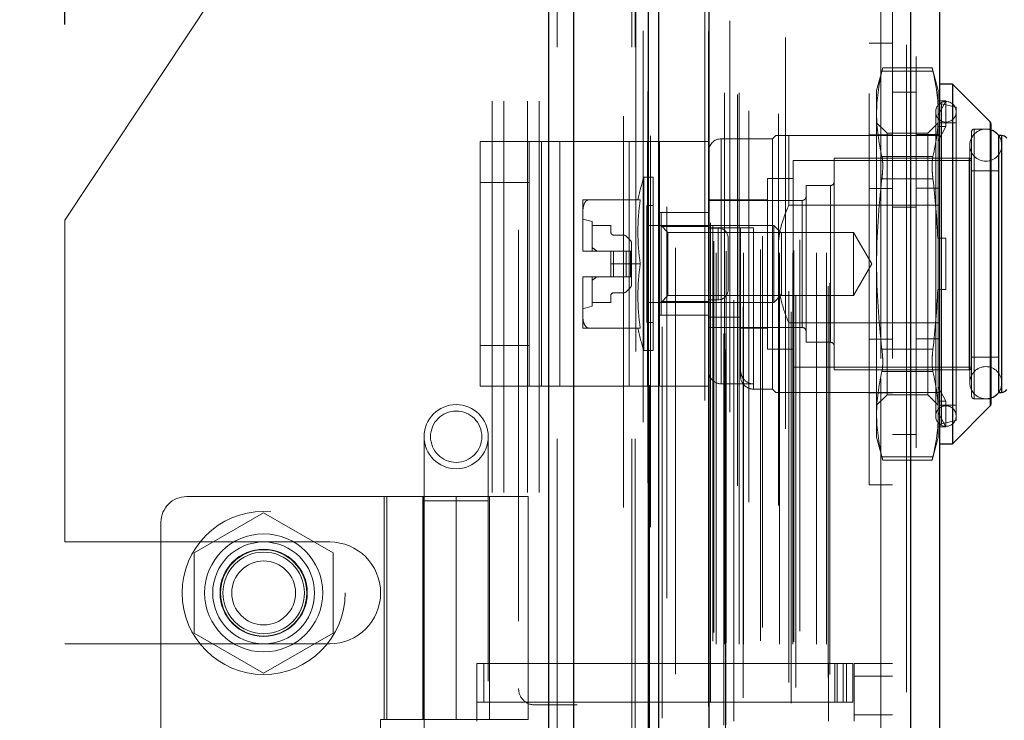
# Model space of a CAD drawing. Header units: inches. Extents: x 0.2 to 10.8, y 0.2 to 8.2.
# Tile 43 of 127: x 1.834 to 2.086, y 5.027 to 5.206. Entities that reach past the tile are written whole.
import ezdxf

# ---------------------------------------------------------------- set-up
doc = ezdxf.new("R2010")
doc.units = ezdxf.units.IN
doc.header["$MEASUREMENT"] = 0
doc.linetypes.add('HIDDEN', pattern=[0.07500000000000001, 0.05, -0.025])
doc.layers.add('DIMENSIONS', color=140, linetype='Continuous')
doc.styles.add('SLDTEXTSTYLE0', font='TXT', dxfattribs={"width": 0.7})
doc.dimstyles.new('SLDDIMSTYLE1', dxfattribs={"dimtxt": 0.0849609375, "dimasz": 0.13, "dimexe": 0, "dimexo": 0.0625, "dimgap": 0.021240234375, "dimtad": 0, "dimtih": 1, "dimtoh": 1, "dimlfac": 12, "dimrnd": 1e-09, "dimzin": 12, "dimdsep": 46, "dimtxsty": 'SLDTEXTSTYLE0', "dimsah": 1, "dimcen": 0.09, "dimadec": 0, "dimazin": 3, "dimtfac": 1, "dimtmove": 0, "dimatfit": 0, "dimfxl": 0, "dimfrac": 2, "dimtolj": 1, "dimtzin": 12, "dimarcsym": 0})

# ---------------------------------------------------------------- blocks, each defined once
blk = doc.blocks.new('_D_8')
at = {"layer": 'DIMENSIONS'}
for p, q in [((1.845628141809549, 5.204896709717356), (1.845628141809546, 6.080564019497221)), ((1.997461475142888, 5.484469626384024), (1.997461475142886, 6.080564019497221)), ((1.274239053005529, 5.955564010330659), (1.245708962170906, 5.955564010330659)), ((1.245708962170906, 5.955564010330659), (1.245708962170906, 5.820533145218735)), ((1.526708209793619, 5.955564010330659), (1.555238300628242, 5.955564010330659)), ((1.555238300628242, 5.955564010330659), (1.555238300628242, 5.820533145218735)), ((1.845628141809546, 5.955564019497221), (1.641834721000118, 5.955564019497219)), ((1.997461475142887, 5.955564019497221), (2.247461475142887, 5.955564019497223)), ((1.245708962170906, 5.820533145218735), (1.274239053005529, 5.820533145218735)), ((1.555238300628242, 5.820533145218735), (1.526708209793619, 5.820533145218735))]:
    blk.add_line(p, q, dxfattribs=at)
for points in [[(1.845628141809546, 5.955564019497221), (1.715628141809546, 5.975564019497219), (1.715628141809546, 5.93556401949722)], [(1.997461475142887, 5.955564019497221), (2.127461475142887, 5.935564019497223), (2.127461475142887, 5.975564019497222)]]:
    blk.add_solid(points, dxfattribs=at)
at = {"layer": 'DIMENSIONS', "char_height": 0.08333333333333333, "attachment_point": 1, "style": 'SLDTEXTSTYLE0'}
for s, insert in [('1.82', (1.274239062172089, 6.082006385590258)), ('46.3', (1.274239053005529, 5.927955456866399))]:
    blk.add_mtext(s, dxfattribs=dict(at, insert=insert))

msp = doc.modelspace()

# ---------------------------------------------------------------- linework, layer by layer
at = {"color": 7, "linetype": 'Continuous', "lineweight": 25}
for p, q in [((1.969385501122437, 2.999052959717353), (1.969385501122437, 5.444882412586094)), ((1.975749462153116, 2.999052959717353), (1.975749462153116, 5.443702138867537)), ((1.994825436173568, 2.999052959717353), (1.994825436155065, 5.434728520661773)), ((1.997461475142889, 2.999052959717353), (1.997461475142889, 5.43446962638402)), ((2.010264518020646, 5.408765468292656), (2.010264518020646, 3.02515738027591)), ((2.061785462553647, 5.399680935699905), (2.061785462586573, 3.034241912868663)), ((2.069222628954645, 5.396735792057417), (2.069222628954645, 3.037187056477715)), ((2.072503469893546, 5.189632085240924), (2.069222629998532, 5.189632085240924)), ((2.082153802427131, 5.179981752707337), (2.072503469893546, 5.189632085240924)), ((2.072503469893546, 5.189632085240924), (2.072503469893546, 5.097768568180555)), ((2.082153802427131, 5.179981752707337), (2.082153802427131, 5.107418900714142)), ((2.082345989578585, 5.179517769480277), (2.082345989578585, 5.107882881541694)), ((2.084314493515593, 5.17650872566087), (2.084314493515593, 5.110891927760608)), ((2.085055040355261, 5.17650872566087), (2.084344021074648, 5.17650872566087)), ((2.085055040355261, 5.17650872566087), (2.085055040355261, 5.110891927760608)), ((2.084344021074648, 5.110891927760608), (2.085055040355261, 5.110891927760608)), ((2.072503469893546, 5.097768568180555), (2.082153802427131, 5.107418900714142)), ((2.069222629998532, 5.097768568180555), (2.072503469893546, 5.097768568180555))]:
    msp.add_line(p, q, dxfattribs=at)
at = {"color": 7, "linetype": 'HIDDEN', "lineweight": 18}
for p, q in [((1.969385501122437, 5.444882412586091), (1.969385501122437, 2.999052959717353)), ((1.969385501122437, 5.444882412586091), (1.969385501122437, 2.999052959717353)), ((1.969385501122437, 2.999052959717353), (1.969385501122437, 5.444882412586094)), ((1.971506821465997, 2.999052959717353), (1.971506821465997, 5.443702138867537)), ((1.971506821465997, 2.999052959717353), (1.971506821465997, 5.443702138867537)), ((1.975749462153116, 2.999052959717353), (1.975749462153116, 5.443702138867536)), ((1.990582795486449, 2.999052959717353), (1.990582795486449, 5.434728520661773)), ((1.990582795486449, 2.999052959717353), (1.990582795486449, 5.434728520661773)), ((1.991461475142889, 2.999052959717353), (1.991461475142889, 5.43446962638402)), ((1.994825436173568, 2.999052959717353), (1.994825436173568, 5.434728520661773)), ((1.995079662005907, 3.012687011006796), (1.995079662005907, 5.42123583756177)), ((2.014490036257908, 3.021823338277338), (2.014490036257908, 5.412099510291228)), ((2.014490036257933, 3.021823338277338), (2.014490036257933, 5.412099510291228)), ((2.009222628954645, 5.408765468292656), (2.009222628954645, 3.02515738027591)), ((1.998334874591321, 3.027645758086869), (1.998334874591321, 5.406282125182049)), ((2.014064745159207, 3.025827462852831), (2.014064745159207, 5.408095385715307)), ((2.014574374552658, 3.025917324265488), (2.014574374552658, 5.408005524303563)), ((2.016627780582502, 3.026891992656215), (2.016627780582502, 5.40703085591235)), ((2.015635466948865, 5.405785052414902), (2.015635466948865, 3.028146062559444)), ((2.010162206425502, 5.403071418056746), (2.010162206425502, 3.030851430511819)), ((2.01018902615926, 3.030641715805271), (2.01018902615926, 5.403281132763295)), ((2.01064054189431, 3.03160536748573), (2.01064054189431, 5.402317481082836)), ((2.010640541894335, 3.03160536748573), (2.010640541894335, 5.402317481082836)), ((2.019025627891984, 3.032800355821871), (2.019025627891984, 5.401128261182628)), ((2.029870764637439, 5.401543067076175), (2.029870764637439, 3.032383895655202)), ((2.03130234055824, 3.031455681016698), (2.03130234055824, 5.402467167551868)), ((2.01665879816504, 3.034439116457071), (2.01665879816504, 5.399483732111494)), ((2.060743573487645, 5.399680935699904), (2.060743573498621, 3.034241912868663)), ((2.060743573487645, 3.034241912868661), (2.060743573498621, 5.399680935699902)), ((2.061785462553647, 3.034241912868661), (2.061785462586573, 5.399680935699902)), ((2.030718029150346, 3.036758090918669), (2.030718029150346, 5.397164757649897)), ((2.032482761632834, 3.035488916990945), (2.032482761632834, 5.398437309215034)), ((2.063222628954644, 5.396735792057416), (2.063222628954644, 3.037187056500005)), ((2.001771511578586, 3.038918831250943), (2.001771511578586, 5.39500430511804)), ((2.040734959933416, 3.038060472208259), (2.040734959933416, 5.395862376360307)), ((2.041167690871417, 3.038791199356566), (2.041167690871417, 5.395131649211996)), ((2.01131149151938, 3.047341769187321), (2.01131149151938, 5.386581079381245)), ((2.011311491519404, 3.047341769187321), (2.011311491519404, 5.386581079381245)), ((2.01215452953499, 3.046508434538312), (2.01215452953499, 5.387414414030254)), ((2.012154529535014, 3.046508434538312), (2.012154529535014, 5.387414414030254)), ((2.014228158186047, 5.387414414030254), (2.014228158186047, 3.046508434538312)), ((2.014228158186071, 3.046508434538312), (2.014228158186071, 5.387414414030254)), ((2.014644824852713, 3.046925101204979), (2.014644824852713, 5.386997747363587)), ((2.01756149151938, 5.386997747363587), (2.01756149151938, 3.046925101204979)), ((2.017978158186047, 3.046508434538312), (2.017978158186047, 5.387414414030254)), ((2.017978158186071, 5.387414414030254), (2.017978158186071, 3.046508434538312)), ((2.019151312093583, 3.046508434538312), (2.019151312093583, 5.387414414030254)), ((2.02344987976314, 3.047425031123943), (2.02344987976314, 5.386539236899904)), ((2.028321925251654, 3.046508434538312), (2.028321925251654, 5.387414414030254)), ((2.031766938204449, 3.046508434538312), (2.031766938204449, 5.387414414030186)), ((2.031979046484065, 3.047172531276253), (2.031979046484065, 5.38675325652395)), ((2.037801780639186, 3.046508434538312), (2.037801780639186, 5.387414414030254)), ((2.040334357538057, 3.046508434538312), (2.040334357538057, 5.387414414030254)), ((2.040334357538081, 3.046508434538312), (2.040334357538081, 5.387414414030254)), ((2.011555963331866, 3.049503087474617), (2.011555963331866, 5.384419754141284)), ((2.033493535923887, 3.049874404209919), (2.033493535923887, 5.384048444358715)), ((2.02044222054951, 5.382848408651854), (2.02044222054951, 3.051060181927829)), ((2.023997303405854, 3.050803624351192), (2.023997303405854, 5.383119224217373)), ((2.023997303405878, 3.050803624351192), (2.023997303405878, 5.383119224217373)), ((2.028053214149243, 5.382019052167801), (2.028053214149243, 3.051905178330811)), ((2.010693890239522, 3.054194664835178), (2.010693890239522, 5.379728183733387)), ((2.010693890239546, 3.054194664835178), (2.010693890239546, 5.379728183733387)), ((2.011241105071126, 3.053421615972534), (2.011241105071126, 5.380501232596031)), ((2.011241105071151, 3.053421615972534), (2.011241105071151, 5.380501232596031)), ((1.995368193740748, 5.376411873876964), (1.995368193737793, 3.057520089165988)), ((1.999501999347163, 3.058285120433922), (1.999501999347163, 5.375637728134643)), ((1.961628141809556, 5.352386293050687), (1.961628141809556, 5.035177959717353)), ((1.988461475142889, 3.081469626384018), (1.988461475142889, 5.352386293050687)), ((1.988461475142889, 3.081469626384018), (1.988461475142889, 5.352386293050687)), ((1.988461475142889, 3.08146962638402), (1.988461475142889, 5.352386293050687)), ((1.988461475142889, 3.08146962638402), (1.988461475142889, 5.352386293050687)), ((2.054222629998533, 3.119503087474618), (2.054222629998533, 5.314419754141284)), ((2.054222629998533, 3.119503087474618), (2.054222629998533, 5.314419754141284)), ((2.054222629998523, 5.31441975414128), (2.054222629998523, 3.119503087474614)), ((2.054222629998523, 5.31441975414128), (2.054222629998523, 3.119503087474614)), ((2.057222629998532, 3.119503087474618), (2.057222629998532, 5.314419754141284)), ((1.900253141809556, 5.237136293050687), (1.845628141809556, 5.154896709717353)), ((1.954878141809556, 4.685302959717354), (1.954878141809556, 5.237136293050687)), ((1.954878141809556, 4.685302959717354), (1.954878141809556, 5.237136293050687)), ((1.957878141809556, 4.685302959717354), (1.957878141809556, 5.237136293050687)), ((1.963878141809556, 4.685302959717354), (1.963878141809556, 5.237136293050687)), ((1.966878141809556, 4.685302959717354), (1.966878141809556, 5.237136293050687)), ((1.966878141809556, 4.685302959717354), (1.966878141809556, 5.237136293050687)), ((2.051222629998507, 5.08728366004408), (2.051222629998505, 5.200116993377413)), ((2.057222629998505, 5.200116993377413), (2.051222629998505, 5.200116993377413)), ((2.054710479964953, 5.193828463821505), (2.053146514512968, 5.187991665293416)), ((2.067536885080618, 5.192949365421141), (2.054504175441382, 5.192949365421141)), ((2.067536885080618, 5.192949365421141), (2.054504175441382, 5.192949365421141)), ((2.067350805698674, 5.193828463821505), (2.054690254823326, 5.193828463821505)), ((2.068894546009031, 5.187991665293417), (2.067330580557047, 5.193828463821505)), ((2.053146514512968, 5.187991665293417), (2.053146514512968, 5.182057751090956)), ((2.063222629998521, 5.187628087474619), (2.057222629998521, 5.187628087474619)), ((2.068894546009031, 5.187991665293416), (2.068894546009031, 5.182057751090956)), ((2.068765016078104, 5.185338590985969), (2.068894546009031, 5.184915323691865)), ((2.070863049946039, 5.185338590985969), (2.068765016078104, 5.185338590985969)), ((2.068894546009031, 5.181645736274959), (2.070863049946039, 5.185338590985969)), ((2.070863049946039, 5.178776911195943), (2.070863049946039, 5.185338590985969)), ((2.068238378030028, 5.182578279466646), (2.068238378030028, 5.104822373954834)), ((2.073487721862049, 5.1837265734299), (2.069731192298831, 5.18459383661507)), ((2.069731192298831, 5.102806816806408), (2.069731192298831, 5.184446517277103)), ((2.073487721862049, 5.1837265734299), (2.073487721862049, 5.103674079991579)), ((2.053146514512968, 5.182057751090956), (2.053146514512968, 5.143700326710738)), ((2.055810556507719, 5.177125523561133), (2.053146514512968, 5.179789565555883)), ((2.068894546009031, 5.179789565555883), (2.06623050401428, 5.177125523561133)), ((2.068894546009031, 5.182057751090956), (2.068894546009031, 5.150262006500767)), ((2.073487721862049, 5.179789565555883), (2.069222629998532, 5.179789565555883)), ((2.082153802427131, 5.107418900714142), (2.082153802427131, 5.179981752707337)), ((2.055810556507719, 5.177125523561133), (2.055810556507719, 5.110275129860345)), ((2.066230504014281, 5.177125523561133), (2.055810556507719, 5.177125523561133)), ((2.066230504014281, 5.177125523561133), (2.066230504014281, 5.110275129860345)), ((2.070863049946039, 5.178776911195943), (2.068765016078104, 5.178776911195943)), ((2.068765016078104, 5.178776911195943), (2.068894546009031, 5.178353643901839)), ((2.068894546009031, 5.175084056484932), (2.070863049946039, 5.178776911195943)), ((2.077424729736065, 5.17749297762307), (2.077424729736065, 5.109907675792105)), ((2.078080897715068, 5.109251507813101), (2.078080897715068, 5.178149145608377)), ((2.082345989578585, 5.178149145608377), (2.078080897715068, 5.178149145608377)), ((1.951834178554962, 5.112451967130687), (1.951834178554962, 5.174951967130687)), ((1.951834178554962, 5.174951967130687), (1.96746117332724, 5.174951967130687)), ((1.964334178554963, 5.112451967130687), (1.964334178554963, 5.174951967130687)), ((1.96746117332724, 5.112451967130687), (1.96746117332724, 5.174951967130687)), ((1.96746117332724, 5.174951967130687), (1.989854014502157, 5.174951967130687)), ((1.972147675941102, 5.112451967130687), (1.972147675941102, 5.174951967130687)), ((1.989854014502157, 5.112451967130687), (1.989854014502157, 5.174951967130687)), ((1.989854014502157, 5.174951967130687), (1.997667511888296, 5.174951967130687)), ((1.994540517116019, 5.112451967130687), (1.994540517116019, 5.174951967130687)), ((2.010167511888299, 5.174951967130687), (1.997667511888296, 5.174951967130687)), ((1.997667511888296, 5.174951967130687), (1.997667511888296, 5.112451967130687)), ((2.010167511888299, 5.174951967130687), (2.010167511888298, 5.112451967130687)), ((2.026571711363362, 5.175688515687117), (2.013448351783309, 5.175688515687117)), ((2.013448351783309, 5.113059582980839), (2.013448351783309, 5.175537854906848)), ((2.027391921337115, 5.17650872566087), (2.026571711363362, 5.175688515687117)), ((2.026571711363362, 5.175688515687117), (2.026571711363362, 5.111712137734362)), ((2.030672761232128, 5.17650872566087), (2.030672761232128, 5.158735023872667)), ((2.030672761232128, 5.17650872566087), (2.069222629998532, 5.17650872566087)), ((2.051222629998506, 5.176658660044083), (2.057222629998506, 5.176658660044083)), ((2.063222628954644, 5.176808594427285), (2.069222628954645, 5.176808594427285)), ((2.084344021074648, 5.17650872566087), (2.084314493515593, 5.17650872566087)), ((2.085055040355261, 5.110891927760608), (2.085055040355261, 5.17650872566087)), ((2.076962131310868, 5.174048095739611), (2.076962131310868, 5.113352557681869)), ((2.085164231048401, 5.113352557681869), (2.085164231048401, 5.174048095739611)), ((2.031821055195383, 5.170111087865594), (2.031821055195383, 5.117289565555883)), ((2.077424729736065, 5.170111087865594), (2.031821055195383, 5.170111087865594)), ((2.042319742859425, 5.170767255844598), (2.042319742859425, 5.116633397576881)), ((2.076768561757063, 5.170767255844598), (2.042319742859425, 5.170767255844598)), ((2.067536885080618, 5.171166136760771), (2.054504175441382, 5.17116613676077)), ((2.067536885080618, 5.17116613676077), (2.054504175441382, 5.17116613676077)), ((2.076768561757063, 5.116633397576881), (2.076768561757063, 5.170767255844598)), ((2.084314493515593, 5.167486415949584), (2.077424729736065, 5.167486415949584)), ((1.964334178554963, 5.164535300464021), (1.951834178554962, 5.164535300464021)), ((1.99361804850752, 5.165845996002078), (1.99361804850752, 5.121554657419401)), ((1.99605990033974, 5.165845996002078), (1.99361804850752, 5.165845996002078)), ((1.99605990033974, 5.165845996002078), (1.99605990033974, 5.121554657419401)), ((2.025259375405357, 5.165517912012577), (2.025259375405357, 5.121882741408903)), ((2.031821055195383, 5.165517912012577), (2.025259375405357, 5.165517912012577)), ((2.067536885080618, 5.165483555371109), (2.054504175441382, 5.165483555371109)), ((2.067536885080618, 5.16548355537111), (2.054504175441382, 5.165483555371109)), ((2.035101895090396, 5.16371345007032), (2.035101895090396, 5.123687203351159)), ((2.041335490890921, 5.16371345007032), (2.035101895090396, 5.16371345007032)), ((2.041335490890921, 5.123687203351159), (2.041335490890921, 5.16371345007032)), ((2.051222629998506, 5.16295004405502), (2.057222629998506, 5.16295004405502)), ((2.063222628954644, 5.16309997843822), (2.069222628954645, 5.16309997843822)), ((1.978015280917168, 5.160104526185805), (1.978015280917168, 5.15666849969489)), ((1.992728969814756, 5.160104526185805), (1.979592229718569, 5.160104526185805)), ((2.025259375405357, 5.160104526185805), (2.010167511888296, 5.160104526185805)), ((2.034117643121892, 5.159940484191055), (2.010167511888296, 5.159940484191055)), ((2.034117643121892, 5.127460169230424), (2.034117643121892, 5.159789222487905)), ((1.994419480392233, 5.158628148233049), (1.994419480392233, 5.128772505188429)), ((1.99605990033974, 5.158628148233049), (1.994419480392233, 5.158628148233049)), ((2.030672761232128, 5.158735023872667), (2.069222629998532, 5.158735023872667)), ((2.057222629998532, 5.158169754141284), (2.063222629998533, 5.158169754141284)), ((1.845628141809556, 5.07265712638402), (1.845628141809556, 5.154896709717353)), ((1.978015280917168, 5.15666849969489), (1.978015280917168, 5.147136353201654)), ((1.980475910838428, 5.154527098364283), (1.978015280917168, 5.155183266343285)), ((1.980475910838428, 5.154527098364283), (1.980475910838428, 5.146981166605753)), ((2.010167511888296, 5.156826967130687), (1.997667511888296, 5.156826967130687)), ((1.998028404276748, 5.156823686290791), (1.998028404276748, 5.15326694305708)), ((1.998028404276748, 5.156823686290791), (2.010167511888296, 5.156823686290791)), ((1.980475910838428, 5.153542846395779), (1.985233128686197, 5.153542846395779)), ((1.985233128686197, 5.153542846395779), (1.985233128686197, 5.151738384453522)), ((2.02685550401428, 5.153542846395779), (1.994419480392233, 5.153542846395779)), ((1.999804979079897, 5.15176627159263), (1.998028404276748, 5.153542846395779)), ((1.998028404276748, 5.15326694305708), (2.010167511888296, 5.15326694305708)), ((1.998028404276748, 5.15326694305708), (1.998028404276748, 5.134133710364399)), ((2.010167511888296, 5.152886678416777), (2.018369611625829, 5.152886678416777)), ((2.012667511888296, 5.152868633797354), (2.010167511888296, 5.152868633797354)), ((2.012667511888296, 5.13453530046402), (2.012667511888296, 5.152868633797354)), ((2.012667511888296, 5.152868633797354), (2.012667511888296, 5.13453530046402)), ((2.018369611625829, 5.130109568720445), (2.018369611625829, 5.152886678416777)), ((2.021650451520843, 5.152886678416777), (2.021650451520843, 5.111857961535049)), ((2.02685550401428, 5.153542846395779), (2.02685550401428, 5.1338578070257)), ((2.028868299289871, 5.151530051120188), (2.02685550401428, 5.153542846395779)), ((1.985889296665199, 5.151082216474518), (1.988434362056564, 5.151082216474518)), ((1.989130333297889, 5.15079393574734), (1.990194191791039, 5.149730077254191)), ((1.999804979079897, 5.15176627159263), (1.999804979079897, 5.13563438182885)), ((2.047237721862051, 5.15176627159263), (1.999804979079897, 5.15176627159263)), ((2.015167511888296, 5.13703530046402), (2.015167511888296, 5.150368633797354)), ((2.028868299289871, 5.151530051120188), (2.028868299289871, 5.13587060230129)), ((2.047237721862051, 5.15176627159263), (2.047237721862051, 5.13563438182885)), ((2.051894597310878, 5.143700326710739), (2.047237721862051, 5.15176627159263)), ((2.068765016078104, 5.150262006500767), (2.070863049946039, 5.150262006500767)), ((2.068894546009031, 5.137138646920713), (2.068894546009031, 5.150262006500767)), ((2.070863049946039, 5.137138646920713), (2.070863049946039, 5.150262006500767)), ((1.978015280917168, 5.147136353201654), (1.978015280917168, 5.146981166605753)), ((1.978015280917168, 5.146981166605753), (1.978016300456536, 5.146981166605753)), ((1.978016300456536, 5.146981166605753), (1.985233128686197, 5.146981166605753)), ((1.985233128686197, 5.146981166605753), (1.985233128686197, 5.143700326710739)), ((1.985889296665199, 5.146981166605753), (1.985233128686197, 5.146981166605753)), ((1.985889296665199, 5.146981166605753), (1.985889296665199, 5.140419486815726)), ((1.988434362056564, 5.146981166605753), (1.985889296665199, 5.146981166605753)), ((1.985889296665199, 5.146981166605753), (1.985889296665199, 5.140419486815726)), ((1.989130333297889, 5.146981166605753), (1.988434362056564, 5.146981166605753)), ((1.988434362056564, 5.146981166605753), (1.988434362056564, 5.140419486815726)), ((1.988434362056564, 5.146981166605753), (1.988434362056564, 5.140419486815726)), ((1.989130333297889, 5.146981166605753), (1.989130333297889, 5.140419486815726)), ((1.990194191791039, 5.146981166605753), (1.989130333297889, 5.146981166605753)), ((1.989130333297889, 5.146981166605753), (1.989130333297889, 5.140419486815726)), ((1.990194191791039, 5.146981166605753), (1.990194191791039, 5.140419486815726)), ((1.990482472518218, 5.146981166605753), (1.990194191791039, 5.146981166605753)), ((1.990194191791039, 5.146981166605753), (1.990194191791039, 5.140419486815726)), ((1.990482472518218, 5.149034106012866), (1.990482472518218, 5.146981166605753)), ((1.990482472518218, 5.146981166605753), (1.990482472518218, 5.140419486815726)), ((1.992728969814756, 5.143700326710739), (1.985233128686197, 5.143700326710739)), ((1.985233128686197, 5.140419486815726), (1.985233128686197, 5.143700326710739)), ((2.047237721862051, 5.13563438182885), (2.051894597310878, 5.143700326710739)), ((2.053146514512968, 5.143700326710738), (2.053146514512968, 5.105342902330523)), ((1.978015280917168, 5.140419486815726), (1.978015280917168, 5.140264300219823)), ((1.978015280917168, 5.140419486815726), (1.978016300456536, 5.140419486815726)), ((1.978015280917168, 5.140264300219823), (1.978015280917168, 5.130732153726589)), ((1.978016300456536, 5.140419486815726), (1.985233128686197, 5.140419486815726)), ((1.980475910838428, 5.140419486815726), (1.980475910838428, 5.132873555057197)), ((1.985889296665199, 5.140419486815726), (1.985233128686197, 5.140419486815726)), ((1.988434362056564, 5.140419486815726), (1.985889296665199, 5.140419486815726)), ((1.989130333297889, 5.140419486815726), (1.988434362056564, 5.140419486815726)), ((1.990194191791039, 5.140419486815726), (1.989130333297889, 5.140419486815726)), ((1.990482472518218, 5.140419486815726), (1.990194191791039, 5.140419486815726)), ((1.990482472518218, 5.140419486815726), (1.990482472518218, 5.138366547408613)), ((1.990194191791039, 5.137670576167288), (1.989130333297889, 5.136606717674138)), ((2.068765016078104, 5.137138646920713), (2.070863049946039, 5.137138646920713)), ((2.068894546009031, 5.137138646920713), (2.068894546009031, 5.105342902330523)), ((1.985233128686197, 5.135662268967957), (1.985233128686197, 5.1338578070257)), ((1.988434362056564, 5.13631843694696), (1.985889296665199, 5.13631843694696)), ((1.998028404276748, 5.1338578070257), (1.999804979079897, 5.135634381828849)), ((1.999804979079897, 5.13563438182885), (2.047237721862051, 5.13563438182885)), ((2.012667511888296, 5.13453530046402), (2.010167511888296, 5.13453530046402)), ((2.02685550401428, 5.1338578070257), (2.028868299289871, 5.13587060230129)), ((1.978015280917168, 5.132217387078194), (1.980475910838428, 5.132873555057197)), ((1.985233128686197, 5.1338578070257), (1.980475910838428, 5.1338578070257)), ((1.994419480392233, 5.1338578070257), (2.02685550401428, 5.1338578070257)), ((1.998028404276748, 5.134133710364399), (1.998028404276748, 5.130576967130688)), ((1.998028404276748, 5.134133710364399), (2.010167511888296, 5.134133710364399)), ((1.978015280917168, 5.130732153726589), (1.978015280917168, 5.127296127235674)), ((2.010167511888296, 5.130576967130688), (1.997667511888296, 5.130576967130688)), ((2.010167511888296, 5.130109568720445), (2.018369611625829, 5.130109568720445)), ((2.018369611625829, 5.130109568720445), (2.018369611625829, 5.11650248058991)), ((1.992728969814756, 5.127296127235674), (1.979592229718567, 5.127296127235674)), ((1.994419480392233, 5.128772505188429), (1.99605990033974, 5.128772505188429)), ((2.010167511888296, 5.127460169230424), (2.034117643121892, 5.127460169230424)), ((2.018369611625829, 5.127296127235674), (2.025259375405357, 5.127296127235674)), ((2.030672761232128, 5.12866562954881), (2.030672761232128, 5.110891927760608)), ((2.030672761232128, 5.12866562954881), (2.069222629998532, 5.12866562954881)), ((2.051222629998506, 5.124450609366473), (2.057222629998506, 5.124450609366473)), ((2.063222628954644, 5.124600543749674), (2.069222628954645, 5.124600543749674)), ((1.964334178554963, 5.122868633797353), (1.951834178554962, 5.122868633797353)), ((2.025259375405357, 5.121882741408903), (2.031821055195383, 5.121882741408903)), ((2.035101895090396, 5.123687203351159), (2.041335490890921, 5.123687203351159)), ((2.067536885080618, 5.121917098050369), (2.054504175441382, 5.121917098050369)), ((2.067536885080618, 5.12191709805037), (2.054504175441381, 5.121917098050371)), ((1.99361804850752, 5.121554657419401), (1.99605990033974, 5.121554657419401)), ((2.077424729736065, 5.119914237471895), (2.084314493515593, 5.119914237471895)), ((2.031821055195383, 5.117289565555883), (2.077424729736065, 5.117289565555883)), ((2.018369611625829, 5.11650248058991), (2.018369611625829, 5.114992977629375)), ((2.042319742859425, 5.116633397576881), (2.076768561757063, 5.116633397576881)), ((2.067536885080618, 5.116234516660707), (2.054504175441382, 5.116234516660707)), ((2.067536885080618, 5.116234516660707), (2.054504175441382, 5.116234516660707)), ((1.951834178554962, 5.112451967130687), (1.96746117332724, 5.112451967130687)), ((1.96746117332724, 5.112451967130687), (1.989854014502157, 5.112451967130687)), ((1.989854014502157, 5.112451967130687), (1.997667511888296, 5.112451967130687)), ((2.010167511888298, 5.112451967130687), (1.997667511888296, 5.112451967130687)), ((2.013448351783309, 5.113059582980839), (2.021650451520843, 5.113059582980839)), ((2.021650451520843, 5.111712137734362), (2.026571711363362, 5.111712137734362)), ((2.026571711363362, 5.111712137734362), (2.027391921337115, 5.110891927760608)), ((2.070863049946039, 5.108623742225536), (2.068894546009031, 5.112316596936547)), ((2.030672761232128, 5.110891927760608), (2.063222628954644, 5.110891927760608)), ((2.051222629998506, 5.110741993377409), (2.057222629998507, 5.110741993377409)), ((2.053146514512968, 5.107611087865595), (2.055810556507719, 5.110275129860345)), ((2.055810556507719, 5.110275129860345), (2.066230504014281, 5.110275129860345)), ((2.063222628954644, 5.110891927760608), (2.069222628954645, 5.110891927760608)), ((2.06623050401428, 5.110275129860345), (2.068894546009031, 5.107611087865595)), ((2.078080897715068, 5.109251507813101), (2.082345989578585, 5.109251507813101)), ((2.084314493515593, 5.110891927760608), (2.084344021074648, 5.110891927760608)), ((2.068765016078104, 5.108623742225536), (2.068894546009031, 5.10904700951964)), ((2.068765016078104, 5.108623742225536), (2.070863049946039, 5.108623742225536)), ((2.069222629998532, 5.107611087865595), (2.073487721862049, 5.107611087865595)), ((2.070863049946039, 5.108623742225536), (2.070863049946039, 5.10206206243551)), ((2.053146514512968, 5.105342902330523), (2.053146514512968, 5.099408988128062)), ((2.070863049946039, 5.10206206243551), (2.068894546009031, 5.105754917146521)), ((2.068894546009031, 5.105342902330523), (2.068894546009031, 5.099408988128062)), ((2.068765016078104, 5.10206206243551), (2.068894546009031, 5.102485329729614)), ((2.068765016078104, 5.10206206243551), (2.070863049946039, 5.10206206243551)), ((2.069731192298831, 5.102806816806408), (2.073487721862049, 5.103674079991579)), ((1.937471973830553, 5.09956148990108), (1.937471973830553, 5.083157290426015)), ((1.953876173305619, 5.083157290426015), (1.953876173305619, 5.09956148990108)), ((2.053146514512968, 5.099408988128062), (2.054710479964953, 5.093572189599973)), ((2.057222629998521, 5.100128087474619), (2.063222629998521, 5.100128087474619)), ((2.067330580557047, 5.093572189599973), (2.068894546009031, 5.099408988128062)), ((2.067536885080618, 5.094451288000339), (2.054504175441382, 5.094451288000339)), ((2.067536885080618, 5.094451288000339), (2.054504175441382, 5.094451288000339)), ((2.054690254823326, 5.093572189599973), (2.067350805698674, 5.093572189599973)), ((2.051222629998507, 5.08728366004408), (2.057222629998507, 5.08728366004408)), ((1.945674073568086, 5.08425965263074), (1.876776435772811, 5.08425965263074)), ((1.927301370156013, 5.08425965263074), (1.927301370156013, 5.027337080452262)), ((1.927927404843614, 5.027337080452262), (1.927927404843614, 5.08425965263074)), ((1.937143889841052, 5.08425965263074), (1.937143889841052, 5.027337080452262)), ((1.937434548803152, 5.08425965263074), (1.937434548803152, 5.027337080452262)), ((1.945674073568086, 5.08425965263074), (1.945674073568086, 5.027337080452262)), ((1.945674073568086, 5.08425965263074), (1.96404677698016, 5.08425965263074)), ((1.945674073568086, 5.027337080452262), (1.945674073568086, 5.08425965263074)), ((1.95420425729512, 5.027337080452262), (1.95420425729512, 5.08425965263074)), ((1.96404677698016, 5.027337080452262), (1.96404677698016, 5.08425965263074)), ((1.937471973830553, 5.083157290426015), (1.953876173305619, 5.083157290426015)), ((1.937471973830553, 5.083157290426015), (1.937471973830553, 4.83709429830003)), ((1.953876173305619, 4.83709429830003), (1.953876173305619, 5.083157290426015)), ((1.896461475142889, 5.080132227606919), (1.878711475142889, 5.069884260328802)), ((1.914211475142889, 5.069884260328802), (1.896461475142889, 5.080132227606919)), ((1.870214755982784, 5.077697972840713), (1.870214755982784, 4.844758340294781)), ((1.845628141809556, 5.07265712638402), (1.913336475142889, 5.07265712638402)), ((1.878711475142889, 5.069884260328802), (1.878711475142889, 5.049388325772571)), ((1.914211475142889, 5.049388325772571), (1.914211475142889, 5.069884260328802)), ((1.878711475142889, 5.049388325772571), (1.896461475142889, 5.039140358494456)), ((1.896461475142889, 5.039140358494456), (1.914211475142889, 5.049388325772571)), ((1.845628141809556, 4.875823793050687), (1.845628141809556, 5.046615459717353)), ((1.845628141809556, 5.046615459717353), (1.913336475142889, 5.046615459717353)), ((1.950923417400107, 5.041608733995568), (2.040818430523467, 5.041608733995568)), ((1.950923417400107, 5.02684495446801), (1.950923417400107, 5.041608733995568)), ((1.952716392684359, 5.03176621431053), (1.952716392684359, 5.041608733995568)), ((2.040818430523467, 5.02684495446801), (2.040818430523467, 5.041608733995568)), ((2.040818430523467, 5.041608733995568), (2.042458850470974, 5.041608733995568)), ((2.042458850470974, 5.041608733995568), (2.042458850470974, 5.03176621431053)), ((2.042458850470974, 5.041608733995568), (2.045411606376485, 5.041608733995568)), ((2.04307002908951, 5.03176621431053), (2.04307002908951, 5.041608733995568)), ((2.044557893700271, 5.03176621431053), (2.044557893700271, 5.041608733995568)), ((2.045411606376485, 5.03176621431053), (2.045411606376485, 5.041608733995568)), ((2.045411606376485, 5.041608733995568), (2.047052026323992, 5.041608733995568)), ((2.045411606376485, 5.03176621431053), (2.045411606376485, 5.041608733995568)), ((2.047052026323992, 5.03176621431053), (2.047052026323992, 5.041608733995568)), ((2.057222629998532, 5.041608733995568), (2.047380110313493, 5.041608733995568)), ((2.047380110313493, 5.038327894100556), (2.047380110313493, 5.041608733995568)), ((2.057222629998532, 5.038327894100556), (2.047380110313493, 5.038327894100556)), ((2.047380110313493, 5.038327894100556), (2.047380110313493, 5.028485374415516)), ((2.057222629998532, 5.038327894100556), (2.047380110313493, 5.038327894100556)), ((1.950923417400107, 5.03176621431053), (2.040818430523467, 5.03176621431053)), ((2.042458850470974, 5.03176621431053), (2.040818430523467, 5.03176621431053)), ((2.045411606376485, 5.03176621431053), (2.042458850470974, 5.03176621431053)), ((2.047052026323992, 5.03176621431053), (2.045411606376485, 5.03176621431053)), ((1.976628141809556, 5.031011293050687), (1.965794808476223, 5.031011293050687)), ((1.976628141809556, 4.891427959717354), (1.976628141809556, 5.031011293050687)), ((1.926286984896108, 5.027337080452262), (1.945674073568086, 5.027337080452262)), ((1.926286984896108, 5.027337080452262), (1.926286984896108, 4.895119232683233)), ((1.96404677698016, 5.027337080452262), (1.945674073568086, 5.027337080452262)), ((2.047380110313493, 5.02684495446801), (2.047380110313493, 5.028485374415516)), ((2.047380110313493, 5.028485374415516), (2.057222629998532, 5.028485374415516))]:
    msp.add_line(p, q, dxfattribs=at)
at = {"color": 7, "linetype": 'HIDDEN', "lineweight": 18, "flags": 128}
for points in [[(1.991572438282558, 5.421292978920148), (1.991572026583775, 4.226481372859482), (1.991572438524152, 3.012141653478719)], [(1.993472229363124, 5.403252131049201), (1.99347211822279, 4.265672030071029), (1.993472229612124, 3.030672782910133)], [(1.994643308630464, 5.387795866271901), (1.994642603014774, 4.191929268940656), (1.994643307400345, 3.046144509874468)], [(1.994643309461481, 5.387794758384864), (1.994642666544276, 4.265679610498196), (1.994643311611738, 3.04612764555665)], [(2.001759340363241, 3.04783180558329), (2.001759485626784, 4.207423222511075), (2.001759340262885, 5.386089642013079)], [(2.085164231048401, 5.174048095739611), (2.084852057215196, 5.17561749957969), (2.084344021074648, 5.17650872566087)], [(2.084344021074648, 5.110891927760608), (2.084852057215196, 5.111783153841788), (2.085164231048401, 5.113352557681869)]]:
    msp.add_lwpolyline(points, dxfattribs=at)
at = {"color": 7, "linetype": 'HIDDEN', "lineweight": 18}
for centre, radius in [((1.945674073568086, 5.09956148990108), 0.00820209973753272), ((1.945674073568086, 5.09956148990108), 0.006561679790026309), ((1.896461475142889, 5.059636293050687), 0.02083333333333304), ((1.896461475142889, 5.059653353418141), 0.01509186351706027), ((1.896461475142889, 5.059636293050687), 0.01302083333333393), ((1.896461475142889, 5.059653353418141), 0.01115485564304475), ((1.896461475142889, 5.059636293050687), 0.01104166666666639), ((1.896461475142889, 5.059636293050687), 0.01041666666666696), ((1.896461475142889, 5.059636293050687), 0.008162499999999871)]:
    msp.add_circle(centre, radius, dxfattribs=at)
for centre, radius, start, end in [((2.070863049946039, 5.182578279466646), 0.00262467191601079, 0, 180), ((2.069878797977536, 5.185233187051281), 0.0006561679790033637, 180, 256.9999999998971), ((2.070863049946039, 5.182578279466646), 0.00262467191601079, 180, 0), ((2.081063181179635, 5.174048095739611), 0.00410104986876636, 71.77194722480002, 180), ((2.078080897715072, 5.177492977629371), 0.0006561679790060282, 90.00000000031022, 179.9999999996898), ((2.013448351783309, 5.172407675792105), 0.003280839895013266, 90.00000000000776, 180), ((2.081063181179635, 5.174048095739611), 0.00410104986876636, 180, 0), ((2.076768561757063, 5.170111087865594), 0.0006561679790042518, 0, 90), ((2.067201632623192, 5.143700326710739), 0.07684383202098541, 163.2503397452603, 167.6739543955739), ((2.041335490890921, 5.164697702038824), 0.0009842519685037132, 270.0000000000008, 0), ((2.048520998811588, 5.151902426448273), 0.05639170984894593, 171.6367379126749, 188.3632620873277), ((2.034117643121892, 5.160924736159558), 0.0009842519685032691, 270.0000000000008, 5.170309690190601e-11), ((2.012667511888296, 5.150368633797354), 0.002500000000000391, 0, 90), ((1.985889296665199, 5.151738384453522), 0.0006561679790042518, 180, 270.0000000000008), ((1.988434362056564, 5.150097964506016), 0.0009842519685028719, 44.99999999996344, 90.00000000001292), ((1.989498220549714, 5.149034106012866), 0.0009842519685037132, 0, 44.99999999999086), ((1.989637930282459, 5.147135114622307), 0.01162264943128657, 179.9938942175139, 180.7589344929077), ((1.989637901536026, 5.14713511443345), 0.01162262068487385, 179.9938932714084, 180.7589354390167), ((2.048520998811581, 5.135498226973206), 0.05639170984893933, 171.6367379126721, 188.3632620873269), ((1.989637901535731, 5.14026553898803), 0.01162262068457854, 179.2410645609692, 180.0061067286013), ((1.989637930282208, 5.140265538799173), 0.01162264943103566, 179.2410655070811, 180.0061057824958), ((1.989498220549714, 5.138366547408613), 0.0009842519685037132, 315.0000000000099, 0), ((2.012667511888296, 5.13703530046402), 0.002499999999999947, 270.0000000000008, 0), ((1.985889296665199, 5.135662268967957), 0.0006561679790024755, 90, 180), ((1.988434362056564, 5.137302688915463), 0.0009842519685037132, 269.9999999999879, 315.0000000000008), ((2.067201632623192, 5.143700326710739), 0.07684383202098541, 192.3260456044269, 196.7496602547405), ((2.034117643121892, 5.126475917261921), 0.0009842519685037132, 0, 90), ((2.041335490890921, 5.122702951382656), 0.0009842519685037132, 0, 90), ((2.076768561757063, 5.117289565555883), 0.0006561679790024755, 270.0000000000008, 0), ((2.081063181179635, 5.113352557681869), 0.00410104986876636, 0, 180), ((2.021650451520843, 5.114992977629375), 0.003280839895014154, 180, 270.0000000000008), ((2.081063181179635, 5.113352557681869), 0.004101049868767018, 180, 288.2280527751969), ((2.078080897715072, 5.109907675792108), 0.0006561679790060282, 180.000000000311, 269.9999999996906), ((2.070863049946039, 5.104822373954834), 0.00262467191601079, 0, 180), ((2.070863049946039, 5.104822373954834), 0.00262467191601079, 180, 0), ((2.069878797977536, 5.102167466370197), 0.0006561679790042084, 103.0000000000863, 179.9999999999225), ((1.876776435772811, 5.077697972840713), 0.006561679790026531, 90, 180), ((1.913336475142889, 5.059636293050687), 0.01302083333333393, 270.0000000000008, 90), ((1.965794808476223, 5.035177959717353), 0.004166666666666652, 180, 270.0000000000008)]:
    msp.add_arc(centre, radius, start, end, dxfattribs=at)
at = {"color": 7, "linetype": 'Continuous', "lineweight": 25}
for centre, radius, start, end in [((2.081689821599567, 5.179517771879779), 0.0006561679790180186, 4.653278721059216e-10, 44.9999999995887), ((2.081063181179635, 5.174048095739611), 0.004101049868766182, 36.86989764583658, 71.77194722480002), ((2.085055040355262, 5.174868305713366), 0.001640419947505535, 34.84990457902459, 90.0000000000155), ((2.081063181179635, 5.113352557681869), 0.004101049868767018, 288.2280527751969, 323.1301023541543), ((2.085055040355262, 5.112532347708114), 0.001640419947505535, 269.9999999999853, 325.1500954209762), ((2.081689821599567, 5.107882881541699), 0.0006561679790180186, 315.0000000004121, 359.9999999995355)]:
    msp.add_arc(centre, radius, start, end, dxfattribs=at)
at = {"color": 7, "linetype": 'HIDDEN', "lineweight": 18}
for points in [[(2.054504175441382, 5.192949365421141), (2.053648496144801, 5.189331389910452), (2.053146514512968, 5.185702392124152), (2.053146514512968, 5.182057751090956)], [(2.068894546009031, 5.182057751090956), (2.068894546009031, 5.185702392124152), (2.068392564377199, 5.189331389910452), (2.067536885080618, 5.192949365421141)], [(2.053146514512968, 5.182057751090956), (2.053146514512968, 5.17841311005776), (2.053648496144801, 5.174784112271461), (2.054504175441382, 5.171166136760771)], [(2.067536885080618, 5.171166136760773), (2.068392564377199, 5.174784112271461), (2.068894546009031, 5.17841311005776), (2.068894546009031, 5.182057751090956)], [(2.054504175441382, 5.165483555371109), (2.0536484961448, 5.158247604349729), (2.053146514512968, 5.150989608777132), (2.053146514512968, 5.143700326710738)], [(2.068765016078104, 5.150262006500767), (2.068565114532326, 5.155352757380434), (2.068135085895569, 5.160424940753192), (2.067536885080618, 5.165483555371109)], [(1.980475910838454, 5.147835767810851), (1.980867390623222, 5.147555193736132), (1.981256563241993, 5.147271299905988), (1.98164101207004, 5.146981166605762)], [(2.053146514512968, 5.143700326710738), (2.053146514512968, 5.136411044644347), (2.0536484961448, 5.129153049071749), (2.054504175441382, 5.121917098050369)], [(1.981641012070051, 5.140419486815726), (1.981256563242, 5.140129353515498), (1.980867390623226, 5.13984545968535), (1.980475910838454, 5.139564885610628)], [(2.067536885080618, 5.121917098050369), (2.068135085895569, 5.126975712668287), (2.068565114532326, 5.132047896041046), (2.068765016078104, 5.137138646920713)], [(2.053146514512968, 5.105342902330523), (2.053146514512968, 5.108987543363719), (2.053648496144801, 5.112616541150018), (2.054504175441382, 5.116234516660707)], [(2.068894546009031, 5.105342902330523), (2.068894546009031, 5.108987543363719), (2.068392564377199, 5.112616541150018), (2.067536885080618, 5.116234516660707)], [(2.054504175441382, 5.094451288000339), (2.053648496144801, 5.098069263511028), (2.053146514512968, 5.101698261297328), (2.053146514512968, 5.105342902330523)], [(2.067536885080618, 5.094451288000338), (2.068392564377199, 5.098069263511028), (2.068894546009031, 5.101698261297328), (2.068894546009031, 5.105342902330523)]]:
    msp.add_open_spline(points, degree=3, dxfattribs=at)
for points, knots in [([(2.054690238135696, 5.193741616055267), (2.054695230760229, 5.193763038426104), (2.054712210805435, 5.193835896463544), (2.054614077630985, 5.193414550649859), (2.054518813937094, 5.193011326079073), (2.054504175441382, 5.192949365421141)], [0, 0, 0, 0, 0.2606228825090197, 0.8863851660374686, 0.9999999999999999, 0.9999999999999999, 0.9999999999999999, 0.9999999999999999]), ([(2.067536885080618, 5.192949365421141), (2.067460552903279, 5.19327423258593), (2.067339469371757, 5.193789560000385), (2.067347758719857, 5.193754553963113), (2.067350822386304, 5.193741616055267)], [0, 0, 0, 0, 0.6304092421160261, 1, 1, 1, 1]), ([(2.030672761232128, 5.17650872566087), (2.029869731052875, 5.17650872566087), (2.028239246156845, 5.17650872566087), (2.027236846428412, 5.176508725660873), (2.027455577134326, 5.17650872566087), (2.027484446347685, 5.17650872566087)], [0, 0, 0, 0, 0.4572276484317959, 0.9283620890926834, 1, 1, 1, 1]), ([(2.054504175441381, 5.17116613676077), (2.054572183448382, 5.170878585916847), (2.054623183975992, 5.170532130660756), (2.054692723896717, 5.169722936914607), (2.054710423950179, 5.169261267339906), (2.054710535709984, 5.168272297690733), (2.054692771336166, 5.167731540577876), (2.054623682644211, 5.166629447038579), (2.054572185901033, 5.166058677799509), (2.054504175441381, 5.165483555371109)], [0, 0, 0, 0, 0.25, 0.25, 0.5, 0.5, 0.75, 0.75, 1, 1, 1, 1]), ([(2.067536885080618, 5.165483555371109), (2.067468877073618, 5.166058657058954), (2.067417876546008, 5.166622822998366), (2.067348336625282, 5.167729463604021), (2.067330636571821, 5.168267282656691), (2.067330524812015, 5.169256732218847), (2.067348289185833, 5.169721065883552), (2.067417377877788, 5.170527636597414), (2.067468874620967, 5.17087857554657), (2.067536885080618, 5.171166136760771)], [0, 0, 0, 0, 0.25, 0.25, 0.5, 0.5, 0.75, 0.75, 1, 1, 1, 1]), ([(1.979592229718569, 5.160104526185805), (1.979398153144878, 5.160091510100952), (1.979218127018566, 5.160018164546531), (1.978915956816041, 5.159813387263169), (1.978791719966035, 5.159683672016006), (1.978479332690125, 5.159266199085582), (1.978347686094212, 5.158952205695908), (1.978060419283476, 5.157991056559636), (1.978015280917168, 5.157329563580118), (1.978015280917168, 5.15666849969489)], [0, 0, 0, 0, 0.1250000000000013, 0.1250000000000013, 0.2500000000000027, 0.2500000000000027, 0.5000000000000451, 0.5000000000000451, 1, 1, 1, 1]), ([(1.978015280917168, 5.160104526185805), (1.978015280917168, 5.160104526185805), (1.978060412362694, 5.160104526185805), (1.978348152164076, 5.160104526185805), (1.978481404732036, 5.160104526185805), (1.978790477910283, 5.160104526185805), (1.978915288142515, 5.160104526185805), (1.979217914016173, 5.160104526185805), (1.979397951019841, 5.160104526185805), (1.979592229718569, 5.160104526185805)], [0, 0, 0, 0, 0.5, 0.5, 0.75, 0.75, 0.875, 0.875, 1, 1, 1, 1]), ([(2.030672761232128, 5.158735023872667), (2.029776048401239, 5.156536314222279), (2.02853567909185, 5.153494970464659), (2.028157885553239, 5.150250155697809), (2.028053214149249, 5.149351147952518)], [0, 0, 0, 0, 0.722940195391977, 1, 1, 1, 1]), ([(2.021650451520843, 5.152886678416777), (2.021206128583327, 5.152886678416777), (2.020769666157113, 5.152886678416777), (2.019965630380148, 5.152886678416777), (2.019600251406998, 5.152886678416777), (2.019002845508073, 5.152886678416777), (2.018765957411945, 5.152886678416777), (2.018451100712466, 5.152886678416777), (2.018369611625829, 5.152886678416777), (2.018369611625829, 5.152886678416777)], [0, 0, 0, 0, 0.25, 0.25, 0.5, 0.5, 0.75, 0.75, 1, 1, 1, 1]), ([(2.028053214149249, 5.137411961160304), (2.028490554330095, 5.135423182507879), (2.029146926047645, 5.132438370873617), (2.030290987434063, 5.129609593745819), (2.030672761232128, 5.12866562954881)], [0, 0, 0, 0, 0.6662995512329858, 1, 1, 1, 1]), ([(1.978015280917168, 5.130732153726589), (1.978015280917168, 5.130070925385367), (1.978060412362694, 5.129409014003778), (1.978348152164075, 5.12844719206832), (1.978481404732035, 5.12813175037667), (1.978790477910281, 5.127718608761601), (1.978915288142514, 5.127587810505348), (1.979217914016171, 5.127382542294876), (1.979397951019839, 5.127309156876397), (1.979592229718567, 5.127296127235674)], [0, 0, 0, 0, 0.5000000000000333, 0.5000000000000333, 0.7499999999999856, 0.7499999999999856, 0.8749999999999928, 0.8749999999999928, 1, 1, 1, 1]), ([(1.979592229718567, 5.127296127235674), (1.979398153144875, 5.127296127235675), (1.979218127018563, 5.127296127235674), (1.97891595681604, 5.127296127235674), (1.978791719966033, 5.127296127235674), (1.978479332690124, 5.127296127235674), (1.978347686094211, 5.127296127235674), (1.978060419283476, 5.127296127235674), (1.978015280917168, 5.127296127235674), (1.978015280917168, 5.127296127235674)], [0, 0, 0, 0, 0.1249999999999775, 0.1249999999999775, 0.2499999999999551, 0.2499999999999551, 0.4999999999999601, 0.4999999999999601, 1, 1, 1, 1]), ([(2.054504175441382, 5.121917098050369), (2.054572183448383, 5.121341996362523), (2.054623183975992, 5.120777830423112), (2.054692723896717, 5.119671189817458), (2.054710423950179, 5.119133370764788), (2.054710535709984, 5.118143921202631), (2.054692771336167, 5.117679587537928), (2.054623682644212, 5.116873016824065), (2.054572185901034, 5.116522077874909), (2.054504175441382, 5.116234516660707)], [0, 0, 0, 0, 0.25, 0.25, 0.5, 0.5, 0.75, 0.75, 1, 1, 1, 1]), ([(2.067536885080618, 5.116234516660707), (2.067468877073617, 5.116522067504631), (2.067417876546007, 5.116868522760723), (2.067348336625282, 5.117677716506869), (2.06733063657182, 5.118139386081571), (2.067330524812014, 5.119128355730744), (2.067348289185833, 5.119669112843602), (2.067417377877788, 5.1207712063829), (2.067468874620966, 5.121341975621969), (2.067536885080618, 5.121917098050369)], [0, 0, 0, 0, 0.25, 0.25, 0.5, 0.5, 0.75, 0.75, 1, 1, 1, 1]), ([(2.010167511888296, 5.11650248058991), (2.010167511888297, 5.116058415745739), (2.010247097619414, 5.115623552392), (2.010563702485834, 5.114798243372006), (2.01079789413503, 5.114419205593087), (2.011697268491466, 5.113452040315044), (2.012558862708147, 5.113059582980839), (2.013448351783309, 5.113059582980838)], [0, 0, 0, 0, 0.2499999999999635, 0.2499999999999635, 0.4999999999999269, 0.4999999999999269, 1, 1, 1, 1]), ([(2.018369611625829, 5.11650248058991), (2.018369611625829, 5.116058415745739), (2.018449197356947, 5.115623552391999), (2.018765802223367, 5.114798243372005), (2.018999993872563, 5.114419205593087), (2.019899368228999, 5.113452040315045), (2.02076096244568, 5.113059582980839), (2.021650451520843, 5.113059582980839)], [0, 0, 0, 0, 0.2499999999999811, 0.2499999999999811, 0.4999999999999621, 0.4999999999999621, 1, 1, 1, 1]), ([(2.030672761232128, 5.110891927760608), (2.029869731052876, 5.110891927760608), (2.028239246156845, 5.110891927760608), (2.027236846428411, 5.110891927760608), (2.027455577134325, 5.110891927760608), (2.027484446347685, 5.110891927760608)], [0, 0, 0, 0, 0.4572276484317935, 0.9283620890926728, 1, 1, 1, 1]), ([(2.054504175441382, 5.094451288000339), (2.05458050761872, 5.09412642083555), (2.054701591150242, 5.093611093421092), (2.054693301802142, 5.093646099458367), (2.054690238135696, 5.093659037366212)], [0, 0, 0, 0, 0.6304092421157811, 1, 1, 1, 1]), ([(2.067350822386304, 5.093659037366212), (2.06734582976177, 5.093637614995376), (2.067328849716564, 5.093564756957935), (2.067426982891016, 5.093986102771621), (2.067522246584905, 5.094389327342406), (2.067536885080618, 5.094451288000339)], [0, 0, 0, 0, 0.2606228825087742, 0.8863851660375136, 1, 1, 1, 1])]:
    msp.add_open_spline(points, degree=3, knots=knots, dxfattribs=at)

# ---------------------------------------------------------------- dimensions: what is measured, and where the dimension line sits
at = {"layer": 'DIMENSIONS'}
dim = msp.add_linear_dim(base=(1.997461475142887, 5.955564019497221), p1=(1.845628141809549, 5.154896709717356), p2=(1.997461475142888, 5.434469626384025), dimstyle='SLDDIMSTYLE1', dxfattribs=at)
dim.commit()
dim.dimension.update_dxf_attribs({"geometry": '_D_8', "text_midpoint": (1.400473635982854, 5.955564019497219), "dimtype": 160})

doc.saveas('drawing.dxf')
